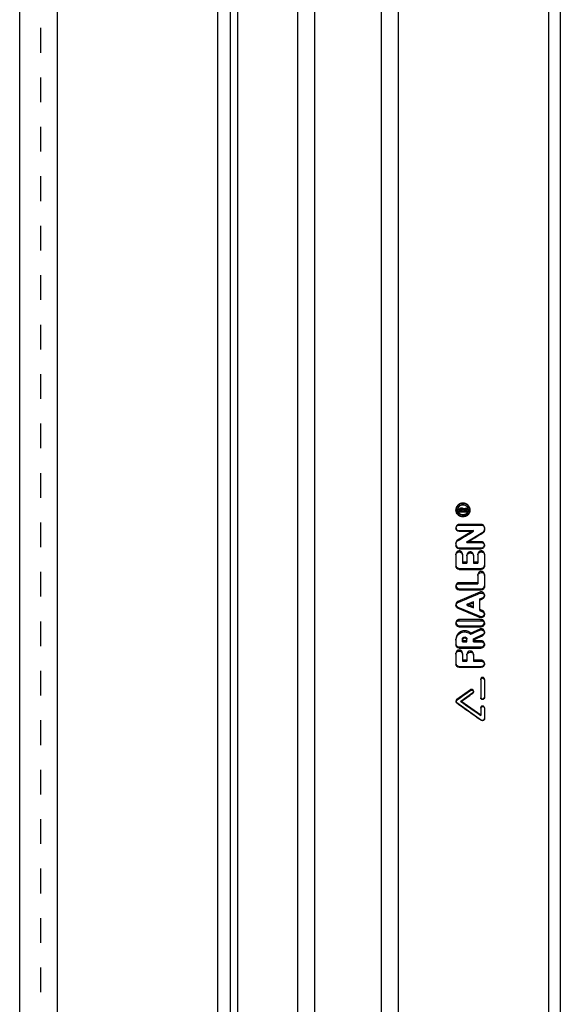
# Model space of a CAD drawing. Header units: millimetres. Extents: x -68 to 1068, y -309 to 1309.
# Tile 6 of 7: x 920 to 1062, y 224 to 484. Entities that reach past the tile are written whole.
import ezdxf

# ---------------------------------------------------------------- set-up
doc = ezdxf.new("R2010")
doc.units = ezdxf.units.MM
doc.header["$LTSCALE"] = 65.185185
doc.linetypes.add('HIDDEN', pattern=[0.2, 0.1, -0.1])
doc.layers.add('KONST.EL_MIT_GEO', color=7, linetype='CONTINUOUS')

msp = doc.modelspace()

# ---------------------------------------------------------------- linework, layer by layer
at = {"layer": 'KONST.EL_MIT_GEO', "color": 7, "linetype": 'Continuous'}
for p, q in [((920, -122.5), (920, 1122.5)), ((930, -112.5), (930, 1112.5)), ((972.12, 1073.34), (972.12, -73.34)), ((975.49, 1073.75), (975.49, -73.75)), ((977.5, -74), (977.5, 1074)), ((993.26, 1074), (993.26, -74)), ((997.74, 1074), (997.74, -74)), ((1059.5, -74), (1059.5, 1074)), ((1062.5, 1071), (1062.5, -71)), ((1015.26, 572.39), (1015.26, 193.75)), ((1019.74, 565.2), (1019.74, 199.9)), ((1035.85, 354.51), (1035.85, 354.1)), ((1035.85, 354.2), (1037.83, 354.2)), ((1035.85, 354.1), (1037.83, 354.1)), ((1036.13, 354.51), (1036.13, 354.38)), ((1036.13, 354.38), (1036.72, 354.38)), ((1036.27, 354.92), (1036.58, 354.92)), ((1036.27, 354.74), (1036.58, 354.74)), ((1036.27, 354.65), (1036.27, 354.74)), ((1036.27, 354.65), (1036.58, 354.65)), ((1036.58, 354.65), (1036.58, 354.74)), ((1036.72, 354.51), (1036.72, 354.38)), ((1037, 354.55), (1037.81, 354.72)), ((1037, 354.38), (1037, 354.55)), ((1037.14, 354.49), (1037, 354.46)), ((1037, 354.38), (1037.83, 354.38)), ((1037.83, 354.92), (1037.83, 354.64)), ((1037.83, 354.38), (1037.83, 354.1)), ((1035.85, 350.58), (1041.65, 350.58)), ((1035.85, 349.11), (1039.6, 349.11)), ((1035.85, 348.94), (1035.85, 349.11)), ((1035.85, 348.94), (1039.6, 348.94)), ((1037.9, 346.19), (1042.1, 348.69)), ((1039.6, 348.94), (1039.6, 349.11)), ((1042.1, 348.52), (1042.1, 348.69)), ((1042.5, 349.76), (1042.5, 349.21)), ((1035, 345.71), (1035, 345.17)), ((1037.9, 345.99), (1037.9, 346.19)), ((1037.9, 345.99), (1041.65, 345.99)), ((1035, 342.72), (1035, 339.72)), ((1035.85, 344.57), (1041.65, 344.57)), ((1035.85, 344.35), (1035.85, 344.57)), ((1035.85, 344.35), (1041.65, 344.35)), ((1036.7, 342.72), (1036.7, 340.54)), ((1040.8, 342.72), (1040.8, 340.54)), ((1041.65, 344.35), (1041.65, 344.57)), ((1042.5, 342.72), (1042.5, 339.72)), ((1036.7, 340.54), (1037.9, 340.54)), ((1037.9, 342.44), (1037.9, 340.54)), ((1039.6, 342.44), (1039.6, 340.54)), ((1039.6, 340.54), (1040.8, 340.54)), ((1035.85, 339.17), (1041.65, 339.17)), ((1035.85, 338.91), (1035.85, 339.17)), ((1035.85, 338.91), (1041.65, 338.91)), ((1041.65, 338.91), (1041.65, 339.17)), ((1035.85, 335.11), (1040.8, 335.11)), ((1040.8, 337.28), (1040.8, 335.11)), ((1042.5, 337.28), (1042.5, 334.3)), ((1035.85, 333.77), (1041.65, 333.77)), ((1035.85, 333.48), (1035.85, 333.77)), ((1035.85, 333.48), (1041.65, 333.48)), ((1041.65, 333.48), (1041.65, 333.77)), ((1037.96, 329.72), (1039.6, 330.41)), ((1037.96, 329.42), (1037.96, 329.72)), ((1039.6, 328.73), (1039.6, 330.41)), ((1041.3, 331.12), (1041.99, 331.41)), ((1041.3, 328.02), (1041.3, 331.12)), ((1041.99, 331.12), (1041.99, 331.41)), ((1035.51, 328.98), (1041.31, 326.54)), ((1035.51, 328.68), (1035.51, 328.98)), ((1035.85, 325.36), (1041.65, 325.36)), ((1041.31, 326.24), (1041.31, 326.54)), ((1035.85, 324.04), (1041.65, 324.04)), ((1035.85, 323.75), (1035.85, 324.04)), ((1035.85, 323.75), (1041.65, 323.75)), ((1041.65, 323.75), (1041.65, 324.04)), ((1035, 320.23), (1035, 318.98)), ((1036.7, 319.78), (1036.7, 320.51)), ((1036.7, 319.78), (1037.9, 319.78)), ((1037.9, 319.78), (1037.9, 320.51)), ((1039.6, 320.62), (1042.01, 321.69)), ((1039.6, 319.78), (1039.6, 320.62)), ((1039.6, 319.78), (1041.65, 319.78)), ((1042.01, 321.4), (1042.01, 321.69)), ((1035.85, 318.45), (1041.65, 318.45)), ((1035.85, 318.17), (1035.85, 318.45)), ((1035.85, 318.17), (1041.65, 318.17)), ((1041.65, 318.17), (1041.65, 318.45)), ((1035, 316.56), (1035, 313.88)), ((1036.7, 316.56), (1036.7, 314.68)), ((1036.7, 314.68), (1037.9, 314.68)), ((1037.9, 316.29), (1037.9, 314.68)), ((1039.6, 316.29), (1039.6, 314.68)), ((1039.6, 314.68), (1041.65, 314.68)), ((1035.85, 313.32), (1041.65, 313.32)), ((1035.85, 313.08), (1035.85, 313.32)), ((1035.85, 313.08), (1041.65, 313.08)), ((1041.65, 313.08), (1041.65, 313.32)), ((1041.51, 309.74), (1041.51, 305.07)), ((1042.5, 309.74), (1042.5, 305.07)), ((1036.32, 304.2), (1039.42, 306.41)), ((1039.42, 306.24), (1039.42, 306.41)), ((1035.2, 303.82), (1041.71, 299.18)), ((1035.2, 303.68), (1035.2, 303.82)), ((1036.32, 304.06), (1036.32, 304.2)), ((1041.51, 302.27), (1041.51, 300.41)), ((1042.5, 302.27), (1042.5, 299.48)), ((1041.71, 299.11), (1041.71, 299.18))]:
    msp.add_line(p, q, dxfattribs=at)
at = {"layer": 'KONST.EL_MIT_GEO', "color": 8, "linetype": 'HIDDEN'}
for p, q in [((925.61, -72.44), (925.61, 1072.44)), ((1035, 354.61), (1035, 354.51)), ((1035.43, 354.61), (1035.43, 354.51)), ((1035.85, 354.51), (1035.85, 354.61)), ((1036.13, 354.51), (1036.13, 354.61)), ((1036.72, 354.47), (1036.13, 354.47)), ((1036.58, 355.01), (1036.27, 355.01)), ((1036.27, 354.92), (1036.27, 355.01)), ((1036.58, 354.92), (1036.58, 355.01)), ((1036.72, 354.61), (1036.72, 354.51)), ((1037.83, 355.01), (1036.94, 354.82)), ((1036.94, 354.73), (1036.94, 354.82)), ((1037.83, 354.47), (1037, 354.47)), ((1037.81, 354.72), (1037.83, 354.73)), ((1037.83, 354.92), (1037.83, 355.01)), ((1037.83, 354.38), (1037.83, 354.47)), ((1038.26, 354.61), (1038.26, 354.51)), ((1038.68, 354.61), (1038.68, 354.51)), ((1041.65, 350.73), (1035.85, 350.73)), ((1035.85, 350.58), (1035.85, 350.73)), ((1041.65, 350.58), (1041.65, 350.73)), ((1035, 349.92), (1035, 349.76)), ((1039.6, 349.11), (1035.4, 346.61)), ((1042.5, 349.92), (1042.5, 349.76)), ((1035, 345.71), (1035, 345.92)), ((1035.4, 346.41), (1035.4, 346.61)), ((1041.65, 346.19), (1037.9, 346.19)), ((1041.65, 345.99), (1041.65, 346.19)), ((1042.5, 345.38), (1042.5, 345.17)), ((1035, 342.72), (1035, 342.95)), ((1036.7, 342.72), (1036.7, 342.95)), ((1037.9, 342.44), (1037.9, 342.68)), ((1039.6, 342.68), (1039.6, 342.44)), ((1040.8, 342.72), (1040.8, 342.95)), ((1042.5, 342.95), (1042.5, 342.72)), ((1037.9, 340.79), (1036.7, 340.79)), ((1040.8, 340.79), (1039.6, 340.79)), ((1040.8, 337.28), (1040.8, 337.55)), ((1042.5, 337.55), (1042.5, 337.28)), ((1040.8, 335.39), (1035.85, 335.39)), ((1035.85, 335.11), (1035.85, 335.39)), ((1035, 334.58), (1035, 334.3)), ((1041.31, 332.89), (1035.51, 330.46)), ((1041.31, 332.6), (1041.31, 332.89)), ((1035, 329.72), (1035, 329.42)), ((1035.51, 330.16), (1035.51, 330.46)), ((1039.6, 329.03), (1037.96, 329.72)), ((1042.5, 332.15), (1042.5, 331.86)), ((1041.99, 328.02), (1041.3, 328.32)), ((1041.99, 327.72), (1041.99, 328.02)), ((1042.5, 327.28), (1042.5, 326.98)), ((1035, 324.85), (1035, 324.56)), ((1041.65, 325.66), (1035.85, 325.66)), ((1035.85, 325.36), (1035.85, 325.66)), ((1041.65, 325.36), (1041.65, 325.66)), ((1042.5, 324.85), (1042.5, 324.56)), ((1041.29, 323.16), (1038.9, 322.09)), ((1038.9, 321.8), (1038.9, 322.09)), ((1041.29, 322.86), (1041.29, 323.16)), ((1042.5, 322.43), (1042.5, 322.13)), ((1035, 320.23), (1035, 320.51)), ((1037.9, 320.07), (1036.7, 320.07)), ((1041.65, 320.07), (1039.6, 320.07)), ((1041.65, 319.78), (1041.65, 320.07)), ((1035, 316.56), (1035, 316.83)), ((1036.7, 316.56), (1036.7, 316.83)), ((1042.5, 319.26), (1042.5, 318.98)), ((1037.9, 314.94), (1036.7, 314.94)), ((1037.9, 316.29), (1037.9, 316.56)), ((1039.6, 316.56), (1039.6, 316.29)), ((1041.65, 314.94), (1039.6, 314.94)), ((1041.65, 314.68), (1041.65, 314.94)), ((1042.5, 314.13), (1042.5, 313.88)), ((1041.51, 309.74), (1041.51, 309.95)), ((1042.5, 309.74), (1042.5, 309.95)), ((1038.82, 307.17), (1035.2, 304.58)), ((1038.82, 306.99), (1038.82, 307.17)), ((1039.61, 306.79), (1039.61, 306.62)), ((1035, 304.2), (1035, 304.06)), ((1035.2, 304.43), (1035.2, 304.58)), ((1041.51, 300.5), (1036.32, 304.2)), ((1041.51, 302.27), (1041.51, 302.39)), ((1042.5, 302.39), (1042.5, 302.27))]:
    msp.add_line(p, q, dxfattribs=at)
for centre, radius, start, end in [((1036.67, 354.61), 1.67, 180.0002, 181.3083), ((1036.68, 354.61), 1.68, 181.3105, 186.2903), ((1037.01, 354.61), 1.67, 356.8559, 359.9998), ((1035.77, 349.92), 0.773, 180.0047, 185.7277), ((1041.73, 349.38), 0.771, 355.9059, 359.9961), ((1041.73, 345.38), 0.772, 352.1057, 359.9978), ((1035.77, 339.98), 0.771, 180.0036, 183.9682), ((1041.73, 339.98), 0.771, 356.0318, 359.9964), ((1035.77, 334.58), 0.772, 180.0022, 190.6742), ((1041.73, 334.58), 0.771, 356.0318, 359.9964), ((1035.77, 329.72), 0.774, 180.0086, 191.2011), ((1041.73, 332.15), 0.774, 348.9981, 359.998), ((1041.73, 327.28), 0.772, 348.8219, 359.9935), ((1035.77, 324.85), 0.774, 180.0091, 191.1628), ((1041.73, 324.85), 0.774, 348.8295, 359.9909), ((1041.73, 322.43), 0.774, 349.0843, 0.0014), ((1035.77, 319.26), 0.771, 180.0036, 183.9682), ((1041.73, 319.26), 0.772, 349.5426, 359.9978), ((1035.77, 314.13), 0.771, 180.0036, 183.9682), ((1041.73, 314.13), 0.772, 350.8327, 359.9978), ((1039.16, 306.79), 0.449, 348.7992, 359.996), ((1035.45, 304.2), 0.452, 180.0146, 189.1758), ((1042.05, 305.22), 0.45, 355.4524, 359.9947), ((1042.05, 299.56), 0.45, 355.5169, 359.9949)]:
    msp.add_arc(centre, radius, start, end, dxfattribs=at)
at = {"layer": 'KONST.EL_MIT_GEO', "color": 7, "linetype": 'Continuous'}
for centre, radius, start, end in [((1036.26, 354.61), 0.128, 167.3531, 179.9491), ((1036.58, 354.51), 0.145, 80.3504, 89.9807), ((1035.78, 349.92), 0.781, 185.7692, 199.5868), ((1041.71, 349.76), 0.791, 0.0028, 3.6144), ((1041.71, 342.72), 0.785, 0.0034, 3.8561), ((1038.81, 342.44), 0.785, 0.0034, 3.8567), ((1041.72, 337.28), 0.78, 0.0034, 3.8677), ((1038.84, 316.29), 0.762, 0.0035, 3.9147), ((1042.06, 302.27), 0.437, 0.0052, 4.4826)]:
    msp.add_arc(centre, radius, start, end, dxfattribs=at)
for centre, major_axis, ratio, start_param, end_param in [((908.67, 500), (2588.91, 549.72), 0.063801, -1.534779, -1.534435), ((909.98, 500), (2588.91, 549.72), 0.063801, -1.535208, -1.534941), ((1003.67, 500), (915.35, 559.99), 0.137699, -1.620288, -1.615717), ((1006.87, 500), (915.35, 559.99), 0.137699, -1.62105, -1.616479), ((1028.92, 500), (1303.03, 555.05), 0.112248, -1.613525, -1.609078), ((1033.14, 500), (1303.03, 555.05), 0.112248, -1.614879, -1.613621), ((1033.14, 500), (1303.03, 555.05), 0.112248, -1.612319, -1.611786), ((1038.56, 500), (1303.03, -555.05), 0.112248, -1.525359, -1.520912), ((1042.78, 500), (1303.03, -555.05), 0.112248, -1.526713, -1.525455), ((1042.78, 500), (1303.03, -555.05), 0.112248, -1.524153, -1.52362), ((1051.49, 500), (1229.24, 555.77), 0.116747, -1.633766, -1.631819), ((1055.51, 500), (1229.24, 555.77), 0.116747, -1.636459, -1.6345), ((1067.52, 500), (760.82, 562.93), 0.147478, -1.721728, -1.716991), ((1069.17, 500), (760.82, 562.93), 0.147478, -1.722418, -1.718373), ((1003.38, 500), (763.06, -562.88), 0.147352, -1.419592, -1.412826), ((1001.72, 500), (763.06, -562.88), 0.147352, -1.4189, -1.410409)]:
    msp.add_ellipse(centre, major_axis=major_axis, ratio=ratio, start_param=start_param, end_param=end_param, dxfattribs=at)
at = {"layer": 'KONST.EL_MIT_GEO', "color": 8, "linetype": 'HIDDEN'}
for points, knots in [([(1036.84, 356.36), (1036.6, 356.36), (1036.12, 356.27), (1035.51, 355.89), (1035.1, 355.3), (1035, 354.84), (1035, 354.61)], [0, 0, 0, 0, 0.255445, 0.507736, 0.755495, 1, 1, 1, 1]), ([(1038.68, 354.61), (1038.68, 354.84), (1038.58, 355.3), (1038.17, 355.89), (1037.56, 356.27), (1037.08, 356.36), (1036.84, 356.36)], [0, 0, 0, 0, 0.244505, 0.492264, 0.744555, 1, 1, 1, 1]), ([(1036.84, 353.26), (1036.66, 353.26), (1036.29, 353.33), (1035.82, 353.62), (1035.5, 354.07), (1035.43, 354.43), (1035.43, 354.61)], [0, 0, 0, 0, 0.255444, 0.507736, 0.755495, 1, 1, 1, 1]), ([(1036.27, 355.01), (1036.17, 355.01), (1035.95, 354.93), (1035.85, 354.71), (1035.85, 354.61)], [0, 0, 0, 0, 0.508373, 1, 1, 1, 1]), ([(1036.94, 354.82), (1036.9, 354.88), (1036.8, 354.98), (1036.65, 355.01), (1036.58, 355.01)], [0, 0, 0, 0, 0.495167, 1, 1, 1, 1]), ([(1038.26, 354.61), (1038.26, 354.43), (1038.18, 354.07), (1037.86, 353.62), (1037.39, 353.33), (1037.02, 353.26), (1036.84, 353.26)], [0, 0, 0, 0, 0.244505, 0.492264, 0.744556, 1, 1, 1, 1]), ([(1035.85, 350.73), (1035.74, 350.73), (1035.52, 350.68), (1035.24, 350.51), (1035.04, 350.24), (1035, 350.02), (1035, 349.92)], [0, 0, 0, 0, 0.255446, 0.507736, 0.755495, 1, 1, 1, 1]), ([(1042.5, 349.92), (1042.5, 350.02), (1042.45, 350.24), (1042.26, 350.51), (1041.98, 350.68), (1041.76, 350.73), (1041.65, 350.73)], [0, 0, 0, 0, 0.244505, 0.492264, 0.744554, 1, 1, 1, 1]), ([(1035.4, 346.61), (1035.28, 346.54), (1035.08, 346.33), (1035, 346.05), (1035, 345.92)], [0, 0, 0, 0, 0.504977, 1, 1, 1, 1]), ([(1042.5, 345.38), (1042.5, 345.48), (1042.45, 345.7), (1042.26, 345.97), (1041.98, 346.15), (1041.76, 346.19), (1041.65, 346.19)], [0, 0, 0, 0, 0.244505, 0.492264, 0.744554, 1, 1, 1, 1]), ([(1036.7, 342.95), (1036.7, 343.06), (1036.65, 343.27), (1036.4, 343.63), (1035.85, 343.85), (1035.3, 343.63), (1035.05, 343.27), (1035, 343.06), (1035, 342.95)], [0, 0, 0, 0, 0.123379, 0.2484, 0.5, 0.7516, 0.876621, 1, 1, 1, 1]), ([(1039.6, 342.68), (1039.6, 342.79), (1039.55, 343), (1039.3, 343.36), (1038.75, 343.58), (1038.2, 343.36), (1037.95, 343), (1037.9, 342.79), (1037.9, 342.68)], [0, 0, 0, 0, 0.123379, 0.2484, 0.5, 0.7516, 0.876621, 1, 1, 1, 1]), ([(1042.5, 342.95), (1042.5, 343.06), (1042.45, 343.27), (1042.2, 343.63), (1041.65, 343.85), (1041.1, 343.63), (1040.85, 343.27), (1040.8, 343.06), (1040.8, 342.95)], [0, 0, 0, 0, 0.123379, 0.2484, 0.5, 0.7516, 0.876621, 1, 1, 1, 1]), ([(1042.5, 337.55), (1042.5, 337.66), (1042.45, 337.87), (1042.2, 338.23), (1041.65, 338.45), (1041.1, 338.23), (1040.85, 337.87), (1040.8, 337.66), (1040.8, 337.55)], [0, 0, 0, 0, 0.123379, 0.2484, 0.5, 0.7516, 0.876621, 1, 1, 1, 1]), ([(1035.85, 335.39), (1035.74, 335.39), (1035.52, 335.35), (1035.24, 335.17), (1035.04, 334.9), (1035, 334.69), (1035, 334.58)], [0, 0, 0, 0, 0.255446, 0.507736, 0.755495, 1, 1, 1, 1]), ([(1042.5, 332.15), (1042.5, 332.29), (1042.43, 332.56), (1042.13, 332.86), (1041.72, 332.99), (1041.44, 332.95), (1041.31, 332.89)], [0, 0, 0, 0, 0.243662, 0.49208, 0.745594, 1, 1, 1, 1]), ([(1035.51, 330.46), (1035.36, 330.4), (1035.1, 330.19), (1035, 329.87), (1035, 329.72)], [0, 0, 0, 0, 0.506018, 1, 1, 1, 1]), ([(1042.5, 327.28), (1042.5, 327.44), (1042.4, 327.76), (1042.14, 327.96), (1041.99, 328.02)], [0, 0, 0, 0, 0.493982, 1, 1, 1, 1]), ([(1035.85, 325.66), (1035.74, 325.66), (1035.52, 325.62), (1035.24, 325.44), (1035.04, 325.17), (1035, 324.96), (1035, 324.85)], [0, 0, 0, 0, 0.255446, 0.507736, 0.755495, 1, 1, 1, 1]), ([(1042.5, 324.85), (1042.5, 324.96), (1042.45, 325.17), (1042.26, 325.44), (1041.98, 325.62), (1041.76, 325.66), (1041.65, 325.66)], [0, 0, 0, 0, 0.244505, 0.492264, 0.744554, 1, 1, 1, 1]), ([(1038.9, 322.09), (1038.73, 322.24), (1038.36, 322.49), (1037.72, 322.7), (1037.05, 322.73), (1036.39, 322.56), (1035.81, 322.23), (1035.36, 321.74), (1035.07, 321.16), (1035, 320.73), (1035, 320.51)], [0, 0, 0, 0, 0.125328, 0.252017, 0.379299, 0.506219, 0.631937, 0.755993, 0.878473, 1, 1, 1, 1]), ([(1042.5, 322.43), (1042.5, 322.56), (1042.43, 322.84), (1042.12, 323.14), (1041.71, 323.27), (1041.42, 323.22), (1041.29, 323.16)], [0, 0, 0, 0, 0.243646, 0.492128, 0.745703, 1, 1, 1, 1]), ([(1042.5, 319.26), (1042.5, 319.36), (1042.45, 319.58), (1042.26, 319.85), (1041.98, 320.02), (1041.76, 320.07), (1041.65, 320.07)], [0, 0, 0, 0, 0.244505, 0.492264, 0.744554, 1, 1, 1, 1]), ([(1036.7, 316.83), (1036.7, 316.93), (1036.65, 317.15), (1036.4, 317.51), (1035.85, 317.72), (1035.3, 317.51), (1035.05, 317.15), (1035, 316.93), (1035, 316.83)], [0, 0, 0, 0, 0.123379, 0.2484, 0.5, 0.7516, 0.876621, 1, 1, 1, 1]), ([(1039.6, 316.56), (1039.6, 316.66), (1039.55, 316.88), (1039.3, 317.24), (1038.75, 317.45), (1038.2, 317.24), (1037.95, 316.88), (1037.9, 316.66), (1037.9, 316.56)], [0, 0, 0, 0, 0.123379, 0.2484, 0.5, 0.7516, 0.876621, 1, 1, 1, 1]), ([(1042.5, 314.13), (1042.5, 314.23), (1042.45, 314.45), (1042.26, 314.72), (1041.98, 314.9), (1041.76, 314.94), (1041.65, 314.94)], [0, 0, 0, 0, 0.244505, 0.492264, 0.744554, 1, 1, 1, 1]), ([(1042.5, 309.95), (1042.5, 310.01), (1042.47, 310.14), (1042.33, 310.34), (1042, 310.47), (1041.68, 310.34), (1041.54, 310.14), (1041.51, 310.01), (1041.51, 309.95)], [0, 0, 0, 0, 0.123382, 0.248401, 0.5, 0.751599, 0.876618, 1, 1, 1, 1]), ([(1039.61, 306.79), (1039.61, 306.88), (1039.56, 307.06), (1039.35, 307.24), (1039.07, 307.29), (1038.89, 307.22), (1038.82, 307.17)], [0, 0, 0, 0, 0.243633, 0.492854, 0.746972, 1, 1, 1, 1]), ([(1035.2, 304.58), (1035.14, 304.53), (1035.04, 304.42), (1035, 304.27), (1035, 304.2)], [0, 0, 0, 0, 0.504346, 1, 1, 1, 1]), ([(1042.5, 302.39), (1042.5, 302.45), (1042.47, 302.58), (1042.33, 302.79), (1042, 302.91), (1041.68, 302.79), (1041.54, 302.58), (1041.51, 302.45), (1041.51, 302.39)], [0, 0, 0, 0, 0.123382, 0.248401, 0.5, 0.751599, 0.876618, 1, 1, 1, 1])]:
    msp.add_open_spline(points, degree=3, knots=knots, dxfattribs=at)
at = {"layer": 'KONST.EL_MIT_GEO', "color": 7, "linetype": 'Continuous'}
for points, knots in [([(1035, 354.51), (1035, 354.75), (1035.1, 355.22), (1035.51, 355.81), (1036.12, 356.21), (1036.6, 356.3), (1036.84, 356.3)], [0, 0, 0, 0, 0.246158, 0.494617, 0.746219, 1, 1, 1, 1]), ([(1035.43, 354.61), (1035.43, 354.78), (1035.5, 355.14), (1035.82, 355.59), (1036.29, 355.89), (1036.66, 355.96), (1036.84, 355.96)], [0, 0, 0, 0, 0.244505, 0.492264, 0.744556, 1, 1, 1, 1]), ([(1036.84, 355.89), (1036.66, 355.89), (1036.29, 355.81), (1035.82, 355.51), (1035.5, 355.06), (1035.43, 354.69), (1035.43, 354.51)], [0, 0, 0, 0, 0.253789, 0.505391, 0.753841, 1, 1, 1, 1]), ([(1036.84, 356.3), (1037.08, 356.3), (1037.56, 356.21), (1038.17, 355.81), (1038.59, 355.22), (1038.68, 354.75), (1038.68, 354.51)], [0, 0, 0, 0, 0.253781, 0.505384, 0.753842, 1, 1, 1, 1]), ([(1036.84, 355.96), (1037.02, 355.96), (1037.39, 355.89), (1037.86, 355.59), (1038.18, 355.14), (1038.26, 354.78), (1038.26, 354.61)], [0, 0, 0, 0, 0.255444, 0.507736, 0.755495, 1, 1, 1, 1]), ([(1038.26, 354.51), (1038.26, 354.69), (1038.18, 355.06), (1037.87, 355.51), (1037.4, 355.81), (1037.03, 355.89), (1036.84, 355.89)], [0, 0, 0, 0, 0.246159, 0.494609, 0.746211, 1, 1, 1, 1]), ([(1036.84, 352.73), (1036.6, 352.73), (1036.12, 352.82), (1035.51, 353.22), (1035.1, 353.81), (1035, 354.28), (1035, 354.51)], [0, 0, 0, 0, 0.253855, 0.505444, 0.753833, 1, 1, 1, 1]), ([(1035.01, 354.42), (1035.03, 354.21), (1035.17, 353.79), (1035.59, 353.27), (1036.17, 352.93), (1036.62, 352.85), (1036.84, 352.85)], [0, 0, 0, 0, 0.244597, 0.492667, 0.74494, 1, 1, 1, 1]), ([(1035.43, 354.51), (1035.43, 354.34), (1035.5, 353.97), (1035.82, 353.52), (1036.29, 353.22), (1036.66, 353.14), (1036.84, 353.14)], [0, 0, 0, 0, 0.246165, 0.494563, 0.746154, 1, 1, 1, 1]), ([(1035.85, 354.51), (1035.85, 354.62), (1035.94, 354.84), (1036.17, 354.92), (1036.27, 354.92)], [0, 0, 0, 0, 0.494173, 1, 1, 1, 1]), ([(1036.27, 354.65), (1036.24, 354.65), (1036.16, 354.62), (1036.13, 354.55), (1036.13, 354.51)], [0, 0, 0, 0, 0.505831, 1, 1, 1, 1]), ([(1036.14, 354.63), (1036.14, 354.66), (1036.18, 354.72), (1036.24, 354.74), (1036.27, 354.74)], [0, 0, 0, 0, 0.492824, 1, 1, 1, 1]), ([(1036.58, 354.92), (1036.65, 354.92), (1036.8, 354.89), (1036.9, 354.79), (1036.94, 354.73)], [0, 0, 0, 0, 0.503393, 1, 1, 1, 1]), ([(1036.58, 354.74), (1036.62, 354.74), (1036.69, 354.71), (1036.72, 354.64), (1036.72, 354.61)], [0, 0, 0, 0, 0.508372, 1, 1, 1, 1]), ([(1036.72, 354.51), (1036.72, 354.55), (1036.7, 354.61), (1036.64, 354.64), (1036.61, 354.65)], [0, 0, 0, 0, 0.494707, 1, 1, 1, 1]), ([(1036.84, 353.14), (1037.03, 353.14), (1037.4, 353.22), (1037.87, 353.52), (1038.18, 353.97), (1038.26, 354.34), (1038.26, 354.51)], [0, 0, 0, 0, 0.253846, 0.505437, 0.753834, 1, 1, 1, 1]), ([(1036.84, 352.85), (1037.07, 352.85), (1037.54, 352.93), (1038.13, 353.3), (1038.55, 353.85), (1038.67, 354.29), (1038.68, 354.51)], [0, 0, 0, 0, 0.255259, 0.507549, 0.755466, 1, 1, 1, 1]), ([(1038.68, 354.51), (1038.68, 354.28), (1038.59, 353.81), (1038.17, 353.22), (1037.56, 352.82), (1037.08, 352.73), (1036.84, 352.73)], [0, 0, 0, 0, 0.246167, 0.494557, 0.746145, 1, 1, 1, 1]), ([(1035, 349.76), (1035, 349.86), (1035.04, 350.08), (1035.23, 350.35), (1035.52, 350.54), (1035.74, 350.58), (1035.85, 350.58)], [0, 0, 0, 0, 0.24589, 0.494226, 0.745935, 1, 1, 1, 1]), ([(1041.65, 350.58), (1041.76, 350.58), (1041.97, 350.54), (1042.25, 350.37), (1042.44, 350.12), (1042.49, 349.91), (1042.5, 349.81)], [0, 0, 0, 0, 0.253898, 0.5056, 0.754063, 1, 1, 1, 1]), ([(1035.85, 348.94), (1035.74, 348.94), (1035.52, 348.98), (1035.23, 349.16), (1035.04, 349.43), (1035, 349.65), (1035, 349.76)], [0, 0, 0, 0, 0.254102, 0.505804, 0.754103, 1, 1, 1, 1]), ([(1035.04, 349.66), (1035.1, 349.5), (1035.33, 349.21), (1035.68, 349.11), (1035.85, 349.11)], [0, 0, 0, 0, 0.493549, 1, 1, 1, 1]), ([(1042.1, 348.69), (1042.21, 348.76), (1042.41, 348.94), (1042.49, 349.2), (1042.5, 349.32)], [0, 0, 0, 0, 0.504815, 1, 1, 1, 1]), ([(1042.5, 349.21), (1042.5, 349.07), (1042.43, 348.79), (1042.22, 348.59), (1042.1, 348.52)], [0, 0, 0, 0, 0.496283, 1, 1, 1, 1]), ([(1035, 345.71), (1035, 345.85), (1035.08, 346.13), (1035.28, 346.34), (1035.4, 346.41)], [0, 0, 0, 0, 0.496073, 1, 1, 1, 1]), ([(1041.65, 345.99), (1041.76, 345.99), (1041.98, 345.94), (1042.27, 345.76), (1042.45, 345.49), (1042.5, 345.28), (1042.5, 345.17)], [0, 0, 0, 0, 0.254328, 0.506149, 0.754375, 1, 1, 1, 1]), ([(1041.65, 344.57), (1041.85, 344.57), (1042.25, 344.71), (1042.47, 345.08), (1042.49, 345.27)], [0, 0, 0, 0, 0.507702, 1, 1, 1, 1]), ([(1035.85, 344.35), (1035.74, 344.35), (1035.52, 344.39), (1035.23, 344.57), (1035.04, 344.85), (1035, 345.06), (1035, 345.17)], [0, 0, 0, 0, 0.254363, 0.50618, 0.754371, 1, 1, 1, 1]), ([(1035, 342.72), (1035, 342.82), (1035.04, 343.04), (1035.3, 343.4), (1035.85, 343.62), (1036.4, 343.4), (1036.65, 343.04), (1036.7, 342.82), (1036.7, 342.72)], [0, 0, 0, 0, 0.123883, 0.249121, 0.5, 0.75088, 0.876118, 1, 1, 1, 1]), ([(1035.06, 345.07), (1035.13, 344.92), (1035.35, 344.66), (1035.69, 344.57), (1035.85, 344.57)], [0, 0, 0, 0, 0.494013, 1, 1, 1, 1]), ([(1037.9, 342.44), (1037.9, 342.55), (1037.94, 342.76), (1038.19, 343.12), (1038.72, 343.35), (1039.27, 343.15), (1039.53, 342.81), (1039.59, 342.6), (1039.6, 342.5)], [0, 0, 0, 0, 0.123765, 0.248841, 0.499559, 0.750703, 0.876081, 1, 1, 1, 1]), ([(1040.8, 342.72), (1040.8, 342.82), (1040.85, 343.03), (1041.09, 343.39), (1041.62, 343.62), (1042.17, 343.42), (1042.43, 343.08), (1042.49, 342.87), (1042.5, 342.77)], [0, 0, 0, 0, 0.123774, 0.248853, 0.49956, 0.750692, 0.876073, 1, 1, 1, 1]), ([(1042.5, 345.17), (1042.5, 345.06), (1042.45, 344.85), (1042.27, 344.57), (1041.98, 344.39), (1041.76, 344.35), (1041.65, 344.35)], [0, 0, 0, 0, 0.245626, 0.493823, 0.745636, 1, 1, 1, 1]), ([(1035, 339.93), (1035.01, 339.83), (1035.06, 339.62), (1035.26, 339.37), (1035.53, 339.21), (1035.74, 339.17), (1035.85, 339.17)], [0, 0, 0, 0, 0.24457, 0.49252, 0.744797, 1, 1, 1, 1]), ([(1035.85, 338.91), (1035.74, 338.91), (1035.52, 338.95), (1035.24, 339.13), (1035.04, 339.4), (1035, 339.62), (1035, 339.72)], [0, 0, 0, 0, 0.254686, 0.506641, 0.7547, 1, 1, 1, 1]), ([(1040.8, 337.28), (1040.8, 337.38), (1040.85, 337.59), (1041.09, 337.95), (1041.62, 338.18), (1042.17, 337.98), (1042.43, 337.64), (1042.49, 337.44), (1042.5, 337.33)], [0, 0, 0, 0, 0.123597, 0.248597, 0.499529, 0.750915, 0.876239, 1, 1, 1, 1]), ([(1041.65, 339.17), (1041.76, 339.17), (1041.97, 339.21), (1042.24, 339.37), (1042.44, 339.62), (1042.49, 339.83), (1042.5, 339.93)], [0, 0, 0, 0, 0.255203, 0.50748, 0.75543, 1, 1, 1, 1]), ([(1042.5, 339.72), (1042.5, 339.62), (1042.45, 339.4), (1042.26, 339.13), (1041.98, 338.95), (1041.76, 338.91), (1041.65, 338.91)], [0, 0, 0, 0, 0.2453, 0.49336, 0.745314, 1, 1, 1, 1]), ([(1035, 334.3), (1035, 334.4), (1035.04, 334.62), (1035.24, 334.89), (1035.52, 335.07), (1035.74, 335.11), (1035.85, 335.11)], [0, 0, 0, 0, 0.244952, 0.492915, 0.745016, 1, 1, 1, 1]), ([(1035.85, 333.48), (1035.74, 333.48), (1035.52, 333.52), (1035.24, 333.7), (1035.04, 333.97), (1035, 334.19), (1035, 334.3)], [0, 0, 0, 0, 0.255023, 0.507118, 0.75504, 1, 1, 1, 1]), ([(1035.01, 334.44), (1035.05, 334.26), (1035.27, 333.9), (1035.66, 333.77), (1035.85, 333.77)], [0, 0, 0, 0, 0.492571, 1, 1, 1, 1]), ([(1041.31, 332.6), (1041.44, 332.66), (1041.72, 332.7), (1042.13, 332.57), (1042.43, 332.27), (1042.5, 331.99), (1042.5, 331.86)], [0, 0, 0, 0, 0.254157, 0.507477, 0.755994, 1, 1, 1, 1]), ([(1041.65, 333.77), (1041.76, 333.77), (1041.97, 333.81), (1042.24, 333.98), (1042.44, 334.23), (1042.49, 334.43), (1042.5, 334.53)], [0, 0, 0, 0, 0.255203, 0.50748, 0.75543, 1, 1, 1, 1]), ([(1042.5, 334.3), (1042.5, 334.19), (1042.45, 333.97), (1042.26, 333.7), (1041.98, 333.52), (1041.76, 333.48), (1041.65, 333.48)], [0, 0, 0, 0, 0.244959, 0.492882, 0.744979, 1, 1, 1, 1]), ([(1035, 329.42), (1035, 329.57), (1035.1, 329.89), (1035.36, 330.1), (1035.51, 330.16)], [0, 0, 0, 0, 0.494127, 1, 1, 1, 1]), ([(1041.99, 331.41), (1042.12, 331.46), (1042.34, 331.63), (1042.46, 331.88), (1042.49, 332.01)], [0, 0, 0, 0, 0.505437, 1, 1, 1, 1]), ([(1042.5, 331.86), (1042.5, 331.7), (1042.4, 331.38), (1042.14, 331.18), (1041.99, 331.12)], [0, 0, 0, 0, 0.494314, 1, 1, 1, 1]), ([(1035.51, 328.68), (1035.36, 328.74), (1035.1, 328.94), (1035, 329.26), (1035, 329.42)], [0, 0, 0, 0, 0.505863, 1, 1, 1, 1]), ([(1035.01, 329.57), (1035.04, 329.44), (1035.16, 329.19), (1035.38, 329.03), (1035.51, 328.98)], [0, 0, 0, 0, 0.494577, 1, 1, 1, 1]), ([(1041.31, 326.54), (1041.43, 326.49), (1041.68, 326.45), (1042.06, 326.54), (1042.35, 326.78), (1042.46, 327.01), (1042.49, 327.13)], [0, 0, 0, 0, 0.253573, 0.506797, 0.755856, 1, 1, 1, 1]), ([(1041.99, 327.72), (1042.14, 327.66), (1042.4, 327.46), (1042.5, 327.14), (1042.5, 326.98)], [0, 0, 0, 0, 0.506053, 1, 1, 1, 1]), ([(1035, 324.56), (1035, 324.66), (1035.04, 324.88), (1035.24, 325.14), (1035.52, 325.32), (1035.74, 325.36), (1035.85, 325.36)], [0, 0, 0, 0, 0.244308, 0.492013, 0.744385, 1, 1, 1, 1]), ([(1035.85, 323.75), (1035.74, 323.75), (1035.52, 323.79), (1035.24, 323.97), (1035.04, 324.24), (1035, 324.45), (1035, 324.56)], [0, 0, 0, 0, 0.255657, 0.508022, 0.755684, 1, 1, 1, 1]), ([(1035.01, 324.7), (1035.05, 324.52), (1035.27, 324.17), (1035.66, 324.04), (1035.85, 324.04)], [0, 0, 0, 0, 0.492621, 1, 1, 1, 1]), ([(1042.5, 326.98), (1042.5, 326.85), (1042.43, 326.58), (1042.13, 326.27), (1041.72, 326.14), (1041.44, 326.19), (1041.31, 326.24)], [0, 0, 0, 0, 0.243625, 0.492011, 0.745551, 1, 1, 1, 1]), ([(1041.65, 325.36), (1041.76, 325.36), (1041.98, 325.32), (1042.26, 325.14), (1042.45, 324.88), (1042.5, 324.66), (1042.5, 324.56)], [0, 0, 0, 0, 0.255616, 0.507989, 0.755689, 1, 1, 1, 1]), ([(1041.65, 324.04), (1041.84, 324.04), (1042.23, 324.17), (1042.45, 324.52), (1042.49, 324.7)], [0, 0, 0, 0, 0.507378, 1, 1, 1, 1]), ([(1042.5, 324.56), (1042.5, 324.45), (1042.45, 324.24), (1042.26, 323.97), (1041.98, 323.79), (1041.76, 323.75), (1041.65, 323.75)], [0, 0, 0, 0, 0.244312, 0.49198, 0.744344, 1, 1, 1, 1]), ([(1035, 320.23), (1035, 320.44), (1035.07, 320.87), (1035.36, 321.45), (1035.81, 321.93), (1036.39, 322.27), (1037.05, 322.43), (1037.72, 322.41), (1038.36, 322.2), (1038.73, 321.95), (1038.9, 321.8)], [0, 0, 0, 0, 0.12121, 0.243494, 0.367495, 0.493283, 0.620353, 0.747806, 0.87463, 1, 1, 1, 1]), ([(1041.29, 322.86), (1041.42, 322.92), (1041.71, 322.97), (1042.12, 322.84), (1042.43, 322.54), (1042.5, 322.27), (1042.5, 322.13)], [0, 0, 0, 0, 0.254558, 0.508356, 0.75676, 1, 1, 1, 1]), ([(1042.01, 321.69), (1042.13, 321.74), (1042.35, 321.91), (1042.46, 322.15), (1042.49, 322.28)], [0, 0, 0, 0, 0.505306, 1, 1, 1, 1]), ([(1042.5, 322.13), (1042.5, 321.98), (1042.4, 321.67), (1042.15, 321.46), (1042.01, 321.4)], [0, 0, 0, 0, 0.493755, 1, 1, 1, 1]), ([(1036.7, 320.51), (1036.7, 320.59), (1036.73, 320.74), (1036.91, 320.99), (1037.3, 321.15), (1037.69, 320.99), (1037.87, 320.74), (1037.9, 320.59), (1037.9, 320.51)], [0, 0, 0, 0, 0.12338, 0.248401, 0.5, 0.751599, 0.87662, 1, 1, 1, 1]), ([(1037.9, 320.23), (1037.9, 320.3), (1037.87, 320.45), (1037.69, 320.71), (1037.3, 320.86), (1036.91, 320.71), (1036.73, 320.45), (1036.7, 320.3), (1036.7, 320.23)], [0, 0, 0, 0, 0.123125, 0.248047, 0.499999, 0.751951, 0.876876, 1, 1, 1, 1]), ([(1041.65, 319.78), (1041.76, 319.78), (1041.98, 319.74), (1042.26, 319.56), (1042.45, 319.29), (1042.5, 319.08), (1042.5, 318.98)], [0, 0, 0, 0, 0.255997, 0.508532, 0.756077, 1, 1, 1, 1]), ([(1035, 319.2), (1035.01, 319.1), (1035.06, 318.9), (1035.26, 318.65), (1035.53, 318.48), (1035.74, 318.45), (1035.85, 318.45)], [0, 0, 0, 0, 0.24457, 0.49252, 0.744797, 1, 1, 1, 1]), ([(1035.85, 318.17), (1035.74, 318.17), (1035.52, 318.21), (1035.24, 318.39), (1035.04, 318.66), (1035, 318.87), (1035, 318.98)], [0, 0, 0, 0, 0.256037, 0.508568, 0.756074, 1, 1, 1, 1]), ([(1035, 316.56), (1035, 316.67), (1035.05, 316.88), (1035.3, 317.24), (1035.85, 317.45), (1036.4, 317.24), (1036.65, 316.88), (1036.7, 316.67), (1036.7, 316.56)], [0, 0, 0, 0, 0.122992, 0.247862, 0.5, 0.752139, 0.877009, 1, 1, 1, 1]), ([(1037.9, 316.29), (1037.9, 316.39), (1037.94, 316.6), (1038.19, 316.96), (1038.72, 317.18), (1039.27, 316.99), (1039.53, 316.65), (1039.59, 316.45), (1039.6, 316.34)], [0, 0, 0, 0, 0.12285, 0.247517, 0.499394, 0.751856, 0.87694, 1, 1, 1, 1]), ([(1041.65, 318.45), (1041.84, 318.45), (1042.24, 318.58), (1042.45, 318.93), (1042.49, 319.12)], [0, 0, 0, 0, 0.50745, 1, 1, 1, 1]), ([(1042.5, 318.98), (1042.5, 318.87), (1042.45, 318.66), (1042.26, 318.39), (1041.98, 318.21), (1041.76, 318.17), (1041.65, 318.17)], [0, 0, 0, 0, 0.243924, 0.491435, 0.743962, 1, 1, 1, 1]), ([(1041.65, 314.68), (1041.76, 314.68), (1041.98, 314.64), (1042.26, 314.47), (1042.45, 314.2), (1042.5, 313.98), (1042.5, 313.88)], [0, 0, 0, 0, 0.256357, 0.509046, 0.756445, 1, 1, 1, 1]), ([(1035, 314.07), (1035.01, 313.97), (1035.06, 313.77), (1035.26, 313.52), (1035.53, 313.36), (1035.74, 313.32), (1035.85, 313.32)], [0, 0, 0, 0, 0.24457, 0.49252, 0.744797, 1, 1, 1, 1]), ([(1035.85, 313.08), (1035.74, 313.08), (1035.52, 313.12), (1035.24, 313.29), (1035.04, 313.56), (1035, 313.78), (1035, 313.88)], [0, 0, 0, 0, 0.256399, 0.509083, 0.756441, 1, 1, 1, 1]), ([(1041.65, 313.32), (1041.85, 313.32), (1042.25, 313.45), (1042.46, 313.82), (1042.49, 314)], [0, 0, 0, 0, 0.507579, 1, 1, 1, 1]), ([(1042.5, 313.88), (1042.5, 313.78), (1042.45, 313.56), (1042.26, 313.29), (1041.98, 313.12), (1041.76, 313.08), (1041.65, 313.08)], [0, 0, 0, 0, 0.243557, 0.49092, 0.7436, 1, 1, 1, 1]), ([(1041.51, 309.74), (1041.51, 309.8), (1041.54, 309.92), (1041.68, 310.13), (1042, 310.26), (1042.33, 310.13), (1042.47, 309.92), (1042.5, 309.8), (1042.5, 309.74)], [0, 0, 0, 0, 0.122731, 0.247495, 0.5, 0.752506, 0.877263, 1, 1, 1, 1]), ([(1038.82, 306.99), (1038.89, 307.04), (1039.07, 307.1), (1039.35, 307.06), (1039.56, 306.88), (1039.61, 306.7), (1039.61, 306.62)], [0, 0, 0, 0, 0.253832, 0.509038, 0.758075, 1, 1, 1, 1]), ([(1039.42, 306.41), (1039.44, 306.43), (1039.53, 306.51), (1039.59, 306.62), (1039.6, 306.7)], [0, 0, 0, 0, 0.255283, 1, 1, 1, 1]), ([(1039.61, 306.62), (1039.61, 306.54), (1039.58, 306.4), (1039.47, 306.28), (1039.42, 306.24)], [0, 0, 0, 0, 0.494463, 1, 1, 1, 1]), ([(1035, 304.06), (1035, 304.13), (1035.04, 304.28), (1035.14, 304.39), (1035.2, 304.43)], [0, 0, 0, 0, 0.494283, 1, 1, 1, 1]), ([(1035.2, 303.68), (1035.14, 303.73), (1035.04, 303.84), (1035, 303.99), (1035, 304.06)], [0, 0, 0, 0, 0.505711, 1, 1, 1, 1]), ([(1042.5, 305.07), (1042.5, 305.01), (1042.47, 304.88), (1042.33, 304.68), (1042, 304.55), (1041.68, 304.68), (1041.54, 304.88), (1041.51, 305.01), (1041.51, 305.07)], [0, 0, 0, 0, 0.122549, 0.247224, 0.5, 0.752776, 0.877445, 1, 1, 1, 1]), ([(1041.6, 304.96), (1041.65, 304.88), (1041.82, 304.75), (1042.14, 304.74), (1042.41, 304.9), (1042.49, 305.09), (1042.5, 305.19)], [0, 0, 0, 0, 0.25006, 0.5045, 0.755595, 1, 1, 1, 1]), ([(1041.51, 302.27), (1041.51, 302.33), (1041.53, 302.45), (1041.68, 302.66), (1041.99, 302.79), (1042.3, 302.68), (1042.46, 302.49), (1042.49, 302.37), (1042.5, 302.31)], [0, 0, 0, 0, 0.122272, 0.246658, 0.499194, 0.752504, 0.877442, 1, 1, 1, 1]), ([(1041.71, 299.18), (1041.78, 299.13), (1041.95, 299.06), (1042.22, 299.1), (1042.43, 299.27), (1042.49, 299.44), (1042.5, 299.52)], [0, 0, 0, 0, 0.252696, 0.50665, 0.756142, 1, 1, 1, 1]), ([(1042.5, 299.48), (1042.5, 299.4), (1042.45, 299.22), (1042.23, 299.05), (1041.96, 299), (1041.78, 299.06), (1041.71, 299.11)], [0, 0, 0, 0, 0.241273, 0.490201, 0.745837, 1, 1, 1, 1])]:
    msp.add_open_spline(points, degree=3, knots=knots, dxfattribs=at)
for points in [[(1035, 345.38), (1035, 345.27), (1035.02, 345.17), (1035.06, 345.07)], [(1035.01, 304.13), (1035.02, 304.07), (1035.04, 304.01), (1035.07, 303.96)], [(1035.07, 303.96), (1035.1, 303.9), (1035.15, 303.86), (1035.2, 303.82)], [(1041.51, 305.22), (1041.51, 305.13), (1041.54, 305.03), (1041.6, 304.96)]]:
    msp.add_open_spline(points, degree=3, dxfattribs=at)

doc.saveas('drawing.dxf')
